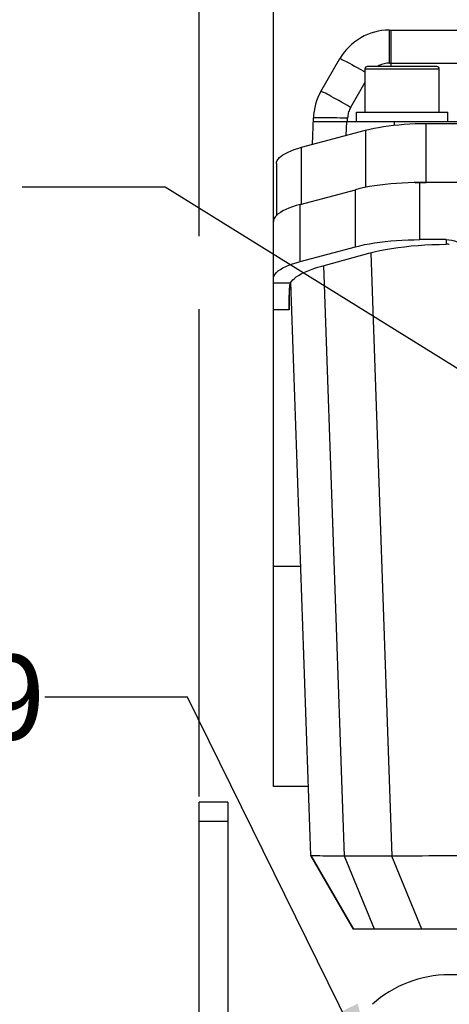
# Model space of a CAD drawing. Header units: millimetres. Extents: x 0 to 420, y 0 to 297.
# Tile 41 of 45: x 287 to 302, y 198 to 233. Entities that reach past the tile are written whole.
import ezdxf
from ezdxf.enums import TextEntityAlignment as Align

# ---------------------------------------------------------------- set-up
doc = ezdxf.new("R2010")
doc.units = ezdxf.units.MM
doc.header["$LTSCALE"] = 23.1
doc.linetypes.add('CENTER', pattern=[0.6, 0.375, -0.075, 0.075, -0.075])
doc.layers.get('0').update_dxf_attribs({"linetype": 'CONTINUOUS'})
for name, color, linetype in [('AXIS', 7, 'CONTINUOUS'), ('COMPONENTS', 7, 'CONTINUOUS'), ('DETAIL', 7, 'CONTINUOUS'), ('DIMENSION', 7, 'CONTINUOUS')]:
    doc.layers.add(name, color=color, linetype=linetype)
doc.styles.get("Standard").update_dxf_attribs({"font": 'arial.ttf'})
doc.styles.add('TEXTSTYLE_4', font='gdt')
doc.dimstyles.new('DIMSTYLE_11', dxfattribs={"dimtxt": 3, "dimasz": 3, "dimexe": 0.18, "dimexo": 0.0625, "dimgap": 0.09, "dimtad": 1, "dimdec": 3, "dimlfac": 5, "dimdsep": 46, "dimtxsty": 'STANDARD', "dimblk": '_FILLED', "dimblk1": '_FILLED', "dimblk2": '_FILLED', "dimcen": 0.09, "dimadec": 0, "dimazin": 0, "dimtp": 0.5, "dimtm": 0.5, "dimtfac": 1, "dimtdec": 3, "dimtofl": 0, "dimtmove": 0, "dimatfit": 3, "dimldrblk": '_FILLED', "dimfxl": 1, "dimtolj": 1, "dimarcsym": 0})
doc.dimstyles.new('DIMSTYLE_13', dxfattribs={"dimtxt": 3, "dimasz": 3, "dimexe": 0.18, "dimexo": 0.0625, "dimgap": 0.09, "dimtad": 1, "dimdec": 1, "dimlfac": 5, "dimdsep": 46, "dimtxsty": 'STANDARD', "dimblk": '_FILLED', "dimblk1": '_FILLED', "dimblk2": '_FILLED', "dimcen": 0.09, "dimadec": 0, "dimazin": 0, "dimtp": 0.5, "dimtm": 0.5, "dimtfac": 1, "dimtdec": 1, "dimtofl": 0, "dimtmove": 0, "dimatfit": 3, "dimldrblk": '_FILLED', "dimfxl": 1, "dimtolj": 1, "dimarcsym": 0})
doc.dimstyles.new('DIMSTYLE_2', dxfattribs={"dimtxt": 3, "dimasz": 3, "dimexe": 0.18, "dimexo": 0.0625, "dimgap": 0.09, "dimtad": 1, "dimtih": 1, "dimtoh": 1, "dimlfac": 5, "dimdsep": 46, "dimtxsty": 'STANDARD', "dimblk": '_FILLED', "dimblk1": '_FILLED', "dimblk2": '_FILLED', "dimcen": 0.09, "dimadec": 0, "dimazin": 0, "dimtol": 1, "dimtp": 0.2, "dimtm": 0.2, "dimtfac": 1, "dimtofl": 0, "dimtmove": 0, "dimatfit": 3, "dimldrblk": '_FILLED', "dimfxl": 1, "dimtolj": 1, "dimarcsym": 0})
doc.dimstyles.get("Standard").update_dxf_attribs({"dimtxt": 3, "dimasz": 3, "dimexe": 0.18, "dimexo": 0.0625, "dimgap": 0.09, "dimtad": 1, "dimdec": 3, "dimdsep": 46, "dimtxsty": 'STANDARD', "dimblk": '_FILLED', "dimblk1": '_FILLED', "dimblk2": '_FILLED', "dimcen": 0.09, "dimadec": 0, "dimazin": 0, "dimtol": 1, "dimtp": 0.001, "dimtm": 0.001, "dimtfac": 1, "dimtdec": 3, "dimtofl": 0, "dimtmove": 0, "dimatfit": 3, "dimldrblk": '_FILLED', "dimfxl": 1, "dimtolj": 1, "dimarcsym": 0})

# ---------------------------------------------------------------- blocks, each defined once
blk = doc.blocks.new('_FILLED')
at = {"color": 0, "linetype": 'BYBLOCK'}
blk.add_solid([(0, 0), (-1, 0.2), (-1, -0.2)], dxfattribs=at)
blk = doc.blocks.new('*D1')
at = {"layer": 'DIMENSION', "color": 2, "linetype": 'CONTINUOUS'}
for p, q in [((286.305, 197.827), (259.991, 197.827)), ((288.305, 197.827), (286.305, 197.827)), ((298.372, 190.588), (288.305, 197.827))]:
    blk.add_line(p, q, dxfattribs=at)
at = {"layer": 'DIMENSION', "color": 2, "linetype": 'CONTINUOUS', "xscale": 3, "yscale": 3, "zscale": 3, "rotation": 324.2840328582}
blk.add_blockref('_FILLED', (298.372, 190.588), dxfattribs=at)
at = {"layer": 'DIMENSION', "color": 2, "linetype": 'CONTINUOUS', "style": 'TEXTSTYLE_4'}
for s, p in [('`', (277.483, 198.577)), ('n', (266.991, 198.577))]:
    blk.add_text(s, height=3, dxfattribs=at).set_placement(p, align=Align.RIGHT)
at = {"layer": 'DIMENSION', "color": 2, "linetype": 'CONTINUOUS'}
for s, p in [('300', (273.983, 198.577)), ('0.2', (283.305, 198.577))]:
    blk.add_text(s, height=3, dxfattribs=at).set_placement(p, align=Align.RIGHT)
blk = doc.blocks.new('*D2')
at = {"layer": 'DIMENSION', "color": 2, "linetype": 'CONTINUOUS'}
for p, q in [((286.305, 197.827), (259.991, 197.827)), ((288.305, 197.827), (286.305, 197.827)), ((298.372, 190.588), (288.305, 197.827))]:
    blk.add_line(p, q, dxfattribs=at)
at = {"layer": 'DIMENSION', "color": 2, "linetype": 'CONTINUOUS', "xscale": 3, "yscale": 3, "zscale": 3, "rotation": 324.2840328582}
blk.add_blockref('_FILLED', (298.372, 190.588), dxfattribs=at)
at = {"layer": 'DIMENSION', "color": 2, "linetype": 'CONTINUOUS', "style": 'TEXTSTYLE_4'}
for s, p in [('`', (277.483, 198.577)), ('n', (266.991, 198.577))]:
    blk.add_text(s, height=3, dxfattribs=at).set_placement(p, align=Align.RIGHT)
at = {"layer": 'DIMENSION', "color": 2, "linetype": 'CONTINUOUS'}
for s, p in [('300', (273.983, 198.577)), ('0.2', (283.305, 198.577))]:
    blk.add_text(s, height=3, dxfattribs=at).set_placement(p, align=Align.RIGHT)
blk = doc.blocks.new('*D19')
at = {"layer": 'DIMENSION', "color": 2, "linetype": 'CONTINUOUS'}
for p, q in [((293.73, 237.562), (293.73, 254.578)), ((351.73, 233.651), (351.73, 254.578)), ((293.73, 252.578), (322.73, 252.578)), ((351.73, 252.578), (322.73, 252.578)), ((293.73, 225.352), (293.73, 235.509)), ((351.73, 231.451), (351.73, 232.911)), ((351.73, 205.594), (351.73, 230.564)), ((293.73, 205.725), (293.73, 222.799))]:
    blk.add_line(p, q, dxfattribs=at)
at = {"layer": 'DIMENSION', "color": 2, "linetype": 'CONTINUOUS', "xscale": 3, "yscale": 3, "zscale": 3, "rotation": 180}
blk.add_blockref('_FILLED', (293.73, 252.578), dxfattribs=at)
at = {"layer": 'DIMENSION', "color": 2, "linetype": 'CONTINUOUS', "xscale": 3, "yscale": 3, "zscale": 3}
blk.add_blockref('_FILLED', (351.73, 252.578), dxfattribs=at)
at = {"layer": 'DIMENSION', "color": 2, "linetype": 'CONTINUOUS', "insert": (322.73, 256.328), "char_height": 3, "width": 6.99257, "attachment_point": 2, "line_spacing_factor": 0.9}
blk.add_mtext('290', dxfattribs=at)
blk = doc.blocks.new('*D24')
at = {"layer": 'DIMENSION', "color": 2, "linetype": 'CONTINUOUS'}
for p, q in [((296.325, 238.491), (296.325, 244.578)), ((349.23, 234.093), (349.23, 244.578)), ((296.325, 242.578), (322.777, 242.578)), ((349.23, 242.578), (322.777, 242.578)), ((296.325, 224.778), (296.325, 236.326)), ((349.23, 227.831), (349.23, 232.025))]:
    blk.add_line(p, q, dxfattribs=at)
at = {"layer": 'DIMENSION', "color": 2, "linetype": 'CONTINUOUS', "xscale": 3, "yscale": 3, "zscale": 3, "rotation": 180}
blk.add_blockref('_FILLED', (296.325, 242.578), dxfattribs=at)
at = {"layer": 'DIMENSION', "color": 2, "linetype": 'CONTINUOUS', "xscale": 3, "yscale": 3, "zscale": 3}
blk.add_blockref('_FILLED', (349.23, 242.578), dxfattribs=at)
at = {"layer": 'DIMENSION', "color": 2, "linetype": 'CONTINUOUS', "insert": (322.777, 246.328), "char_height": 3, "width": 10.48327, "attachment_point": 2, "line_spacing_factor": 0.9}
blk.add_mtext('264.5', dxfattribs=at)

msp = doc.modelspace()

# ---------------------------------------------------------------- linework, layer by layer
at = {"layer": 'AXIS', "color": 2, "linetype": 'CENTER'}
msp.add_circle((322.73009, 173.07489), 30, dxfattribs=at)
at = {"layer": 'COMPONENTS', "color": 9, "linetype": 'CONTINUOUS'}
for p, q in [((300.38479, 231.42016), (300.38479, 232.57828)), ((300.43009, 232.57828), (300.43009, 231.29828)), ((299.36348, 231.20744), (299.48477, 231.13878)), ((299.53009, 231.21828), (302.13009, 231.21828)), ((300.38479, 231.42016), (302.9014, 231.42016)), ((299.48477, 231.13878), (299.53009, 231.11294)), ((299.53009, 230.73978), (299.02852, 229.87103)), ((297.82478, 229.51225), (297.87887, 229.51412)), ((298.79177, 229.50324), (298.92183, 229.49895)), ((298.91762, 229.37828), (298.92183, 229.49895)), ((298.87355, 228.88914), (298.89062, 229.37828)), ((300.55539, 229.37828), (300.55083, 229.24765)), ((301.67273, 227.23566), (301.67273, 229.30621)), ((299.55141, 229.07077), (299.55141, 227.06688)), ((297.30877, 226.47969), (297.30877, 228.46986)), ((301.45558, 225.23566), (301.45558, 227.23566)), ((299.19284, 224.98452), (299.19284, 226.98452)), ((297.26194, 224.46714), (297.26194, 226.46714)), ((302.3686, 225.23566), (302.37422, 225.0745)), ((299.73431, 224.77591), (300.47259, 203.63436)), ((298.81128, 203.63436), (298.08865, 224.32781)), ((296.91648, 223.70873), (296.32468, 223.70873)), ((296.8756, 223.23131), (296.8756, 223.29344)), ((296.87679, 222.7777), (296.32468, 222.7777)), ((296.32468, 213.79569), (297.28587, 213.79569)), ((294.73009, 204.84997), (293.73009, 204.84997)), ((299.86432, 201.07489), (298.81128, 203.63436)), ((301.52563, 201.07489), (300.47259, 203.63436))]:
    msp.add_line(p, q, dxfattribs=at)
at = {"layer": 'COMPONENTS', "color": 7, "linetype": 'CONTINUOUS'}
for p, q in [((300.38479, 232.57828), (345.27539, 232.57828)), ((297.98929, 230.42915), (298.65274, 231.57828)), ((299.53009, 231.21828), (299.53009, 229.69828)), ((302.05009, 231.29828), (299.61009, 231.29828)), ((302.13009, 229.69828), (302.13009, 231.21828)), ((297.69019, 228.57206), (297.72256, 229.49895)), ((299.23009, 229.37828), (299.23009, 229.69828)), ((299.23009, 229.69828), (302.43009, 229.69828)), ((302.43009, 229.37828), (302.43009, 229.69828)), ((297.71835, 229.37828), (304.02936, 229.37828)), ((301.67273, 229.30621), (343.98745, 229.30621)), ((297.30877, 228.46986), (299.55141, 229.07077)), ((296.43009, 227.90145), (296.43009, 226.07832)), ((301.2877, 227.2291), (301.4798, 227.2341)), ((344.00461, 227.23566), (301.45558, 227.23566)), ((301.4798, 227.2341), (301.67273, 227.23566)), ((297.26194, 226.46714), (299.19284, 226.98452)), ((296.32468, 206.07489), (296.32468, 225.86084)), ((297.26194, 224.46714), (299.19284, 224.98452)), ((302.3686, 225.23566), (301.45558, 225.23566)), ((298.01947, 224.30892), (299.66508, 224.75827)), ((297.63996, 203.65587), (296.9385, 223.74327)), ((296.87539, 223.33544), (296.87524, 223.29344)), ((296.8756, 223.23131), (296.87622, 223.08794)), ((296.87655, 223.51721), (296.94639, 223.51721)), ((296.87679, 222.7777), (296.87662, 223.29344)), ((296.87622, 223.08794), (296.87662, 222.93673)), ((296.87662, 222.93673), (296.87679, 222.7777)), ((297.55545, 206.07489), (296.32468, 206.07489)), ((293.73009, 185.52489), (293.73009, 205.52489)), ((294.73009, 205.52489), (293.73009, 205.52489)), ((294.73009, 205.52489), (294.73009, 186.44948)), ((297.64009, 203.65549), (297.63996, 203.65587)), ((299.13009, 201.07489), (297.63996, 203.65587)), ((297.64011, 203.65512), (299.12999, 201.07489)), ((300.47259, 203.63436), (298.81128, 203.63436)), ((346.33009, 201.07489), (299.1301, 201.07489)), ((342.98546, 199.47489), (302.47472, 199.47489))]:
    msp.add_line(p, q, dxfattribs=at)
at = {"layer": 'COMPONENTS', "color": 9, "linetype": 'CONTINUOUS'}
for points in [[(298.65274, 231.57828), (298.66028, 231.57829), (298.67878, 231.57188), (298.70771, 231.55931), (298.74617, 231.54104), (298.7936, 231.51739), (298.85037, 231.48816), (298.9165, 231.45334), (298.99119, 231.41331), (299.07398, 231.36832), (299.16426, 231.31866), (299.26114, 231.26483), (299.36348, 231.20744)], [(300.38479, 231.42016), (300.2899, 231.41414), (300.19869, 231.39805), (300.11114, 231.37189), (300.02618, 231.33503), (299.96252, 231.29828)], [(299.02852, 229.87103), (298.9203, 229.93321), (298.81435, 229.99363), (298.71175, 230.0517), (298.61406, 230.10655), (298.52153, 230.15806), (298.43335, 230.20668), (298.35009, 230.25209), (298.27325, 230.29345), (298.20373, 230.33025), (298.14241, 230.36201), (298.09029, 230.3882), (298.04829, 230.40832), (298.01711, 230.42203), (297.99729, 230.42904), (297.98929, 230.42915)], [(299.02852, 229.87103), (299.00775, 229.83264), (298.98919, 229.79342), (298.97282, 229.75337), (298.95862, 229.71236), (298.94663, 229.67053), (298.93694, 229.62823), (298.9296, 229.5856), (298.92456, 229.5425), (298.92183, 229.49895)], [(297.72256, 229.49895), (297.72938, 229.50312), (297.74918, 229.50674), (297.78132, 229.5098), (297.82478, 229.51225)], [(297.87887, 229.51412), (297.94401, 229.51542), (298.02025, 229.51613), (298.10667, 229.51622), (298.20271, 229.51567), (298.30772, 229.51446), (298.42059, 229.5126), (298.53981, 229.51009), (298.66395, 229.50696), (298.79177, 229.50324)]]:
    msp.add_lwpolyline(points, dxfattribs=at)
at = {"layer": 'COMPONENTS', "color": 7, "linetype": 'CONTINUOUS'}
for points in [[(299.55141, 229.07077), (299.69503, 229.10672), (299.84632, 229.13994), (300.00526, 229.17041), (300.17272, 229.19831), (300.34784, 229.22347), (300.52807, 229.24538), (300.71403, 229.26392)], [(300.71403, 229.26392), (300.9051, 229.27921), (301.09694, 229.2911), (301.2881, 229.29954), (301.48003, 229.30458), (301.67273, 229.30621)], [(296.43009, 227.90145), (296.43675, 227.95407), (296.45607, 228.00621), (296.48804, 228.05787), (296.53282, 228.10933), (296.59026, 228.16031), (296.65988, 228.20995), (296.74243, 228.25829), (296.83716, 228.3053), (296.94143, 228.35006), (297.05434, 228.39224), (297.17679, 228.43218), (297.30877, 228.46986)], [(301.45558, 227.23566), (301.24657, 227.23381), (301.03996, 227.2284), (300.83575, 227.21942), (300.63314, 227.20683), (300.43293, 227.19068), (300.23753, 227.17111), (300.04694, 227.14808), (299.86116, 227.12163), (299.68262, 227.09202), (299.51213, 227.05935), (299.34886, 227.02351), (299.19284, 226.98452)], [(297.26194, 226.46714), (297.11946, 226.4264), (296.9879, 226.38353), (296.86727, 226.33852), (296.75705, 226.29117), (296.65775, 226.24169), (296.57094, 226.19069), (296.49681, 226.13816), (296.43517, 226.08411), (296.38704, 226.02929)], [(296.38704, 226.02929), (296.35275, 225.97392), (296.33196, 225.91777), (296.32468, 225.86084)], [(299.19284, 224.98452), (299.34886, 225.02351), (299.51213, 225.05935), (299.68262, 225.09202), (299.86116, 225.12163), (300.04694, 225.14808), (300.23753, 225.17111), (300.43293, 225.19068), (300.63314, 225.20683), (300.83575, 225.21942), (301.03996, 225.2284), (301.24657, 225.23381), (301.45558, 225.23566)], [(299.66508, 224.75827), (299.85171, 224.80582), (300.04691, 224.84966), (300.25069, 224.8898), (300.46392, 224.92635), (300.68571, 224.9592), (300.91347, 224.98801), (301.14728, 225.01273), (301.38705, 225.03342), (301.62991, 225.04995), (301.87492, 225.06229), (302.12302, 225.07047), (302.37422, 225.0745)], [(302.3686, 225.23566), (302.4704, 225.23015), (302.56946, 225.21457), (302.66577, 225.18893), (302.76026, 225.15286), (302.852, 225.10673), (302.93821, 225.05161), (303.01881, 224.98719), (303.09388, 224.91378), (303.16086, 224.83339), (303.21953, 224.7457), (303.2701, 224.65104), (303.31066, 224.55236), (303.34058, 224.45067), (303.3605, 224.34498), (303.37041, 224.23528)], [(302.48102, 225.06897), (302.46354, 225.07074), (302.44593, 225.07218), (302.42819, 225.07328), (302.41032, 225.07404), (302.39233, 225.07445), (302.37422, 225.0745)], [(296.32468, 223.86084), (296.33196, 223.91777), (296.35275, 223.97392), (296.38704, 224.02929), (296.43517, 224.08411), (296.49681, 224.13816), (296.57094, 224.19069), (296.65775, 224.24169), (296.75705, 224.29117), (296.86727, 224.33852), (296.9879, 224.38353), (297.11946, 224.4264), (297.26194, 224.46714)], [(296.91648, 223.70873), (296.95283, 223.76576), (296.99983, 223.82175), (297.05749, 223.87671), (297.12612, 223.93078), (297.20541, 223.98382), (297.29437, 224.03535), (297.39305, 224.08533), (297.5014, 224.1338), (297.61833, 224.18043), (297.74347, 224.2251), (297.87718, 224.26793), (298.01947, 224.30892)], [(296.91648, 223.70873), (296.9075, 223.68787), (296.89973, 223.66252), (296.89317, 223.63293), (296.88794, 223.59933), (296.88391, 223.56205), (296.88074, 223.52161)], [(296.87524, 223.29344), (296.87526, 223.28405), (296.8756, 223.23131)], [(296.87698, 223.43297), (296.876, 223.3852), (296.87539, 223.33544)], [(296.88074, 223.52161), (296.87843, 223.47851), (296.87698, 223.43297)], [(298.81128, 203.63436), (298.6325, 203.63455), (298.46657, 203.63505), (298.31422, 203.63585), (298.17608, 203.63692), (298.05276, 203.63827), (297.94477, 203.63995), (297.85258, 203.64194), (297.77657, 203.64422), (297.71709, 203.64678), (297.67438, 203.6496), (297.64864, 203.65264), (297.64009, 203.65549)], [(303.29883, 203.65587), (303.03734, 203.65264), (302.77698, 203.6496), (302.51889, 203.64678), (302.26416, 203.64422), (302.01387, 203.64194), (301.76911, 203.63995), (301.5309, 203.63827), (301.30026, 203.63692), (301.07819, 203.63585), (300.86562, 203.63505), (300.66346, 203.63455), (300.47259, 203.63436)]]:
    msp.add_lwpolyline(points, dxfattribs=at)
for centre, radius, start, end in [((300.38479, 230.57828), 2, 90, 150), ((299.61009, 231.21828), 0.08, 90, 180), ((302.05009, 231.21828), 0.08, 0, 90), ((299.72134, 229.42915), 2, 150, 178), ((302.47472, 195.47489), 4, 90, 132.121702)]:
    msp.add_arc(centre, radius, start, end, dxfattribs=at)

# ---------------------------------------------------------------- texts
at = {"layer": 'DETAIL', "color": 2, "linetype": 'CONTINUOUS', "insert": (288.31767, 210.69991), "char_height": 3, "width": 28.3494424, "attachment_point": 3, "line_spacing_factor": 0.9}
msp.add_mtext('N\\Fgdt;{\\Fgdt;~}\\Farial.ttf;4 holes \\Fgdt;{\\Fgdt;n}\\Farial.ttf;19', dxfattribs=at)

# ---------------------------------------------------------------- dimensions: what is measured, and where the dimension line sits
at = {"layer": 'DIMENSION', "color": 2, "linetype": 'CONTINUOUS'}
dim = msp.add_linear_dim(base=(351.73009, 252.57828), p1=(293.73009, 205.72459), p2=(351.73009, 205.59392), dimstyle='DIMSTYLE_11', dxfattribs=at)
dim.commit()
dim.dimension.update_dxf_attribs({"geometry": '*D19', "text_midpoint": (319.23381, 254.82828), "dimtype": 160})
dim = msp.add_linear_dim(base=(296.32468, 242.57828), p1=(349.23009, 227.8309), p2=(296.32468, 224.7777), angle=180, dimstyle='DIMSTYLE_13', dxfattribs=at)
dim.commit()
dim.dimension.update_dxf_attribs({"geometry": '*D24', "text_midpoint": (317.53575, 244.82828), "dimtype": 160})
for picture in ['*D1', '*D2']:
    dim = msp.add_diameter_dim_2p(p1=(298.37247, 190.58791), p2=(347.08772, 155.56186), dimstyle='DIMSTYLE_2', dxfattribs=at)
    dim.commit()
    dim.dimension.update_dxf_attribs({"geometry": picture, "text_midpoint": (268.23689, 200.07657), "dimtype": 163})

# ---------------------------------------------------------------- leaders
at = {"layer": 'DETAIL', "color": 2, "linetype": 'CONTINUOUS'}
for points, override in [([(321.63847, 224.63), (292.88388, 239.35929), (287.88388, 239.35929)], {"dimtad": 0, "dimldrblk": 'DOT'}), ([(308.46534, 217.17181), (292.52982, 227.0777), (287.52982, 227.0777)], {"dimtad": 0, "dimldrblk": 'DOT'}), ([(300.0618, 195.50961), (293.31767, 209.19991), (288.31767, 209.19991)], {"dimtad": 0})]:
    msp.add_leader(points, dimstyle='STANDARD', override=override, dxfattribs=at)

doc.saveas('drawing.dxf')
